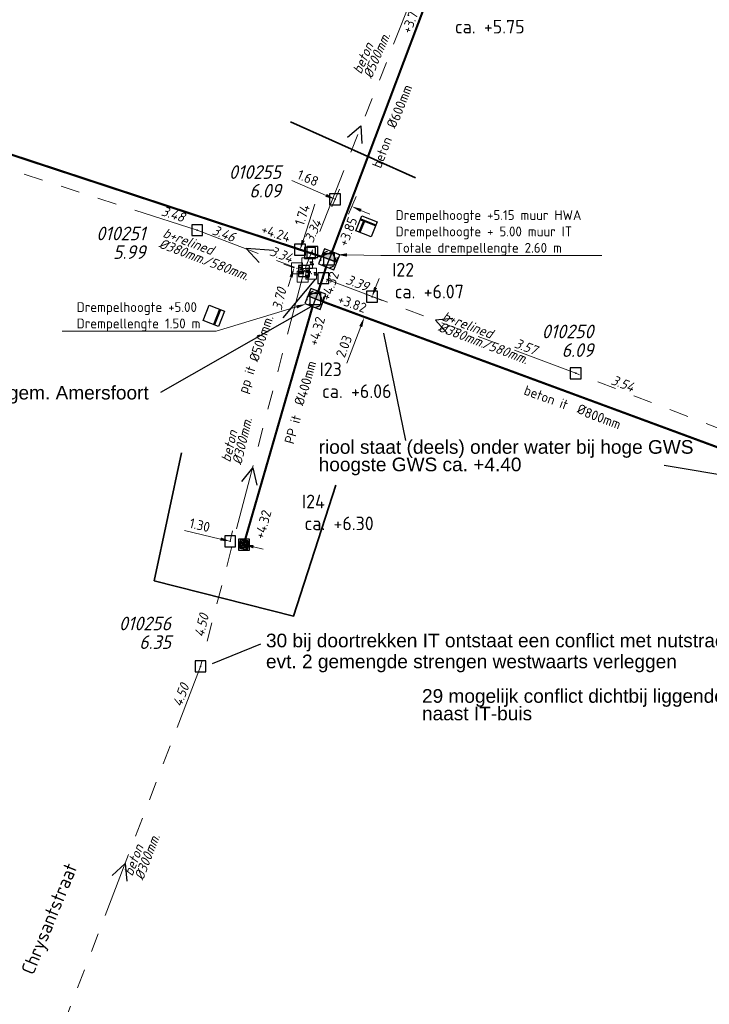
# Model space of a CAD drawing. Header units: metres. Extents: x 151924 to 154502, y 462248 to 463878.
# Tile 4 of 31: x 153078 to 153141, y 463582 to 463672. Entities that reach past the tile are written whole.
import ezdxf
from ezdxf import colors
from ezdxf.entities.mleader import LeaderData, LeaderLine
from ezdxf.enums import TextEntityAlignment as Align
from ezdxf.math import Vec2, Vec3

# ---------------------------------------------------------------- set-up
doc = ezdxf.new("R2010")
doc.units = ezdxf.units.M
doc.header["$PDMODE"] = 64
doc.header["$PDSIZE"] = 1
for name, pattern in [('HIDDENX2', [8, 4, -4]), ('RI-GWA-SO', [18.45, 6, -1.8, 1.75, -1.8, 1.75, -1.8, 1.75, -1.8]), ('RI-HWA_BETON-SO', [11.4, 9, -2.4]), ('RI-ITR_BETON-SO', [11.4, 9, -2.4]), ('RI-ITR_PP-SO', [18.45, 6, -1.8, 1.75, -1.8, 1.75, -1.8, 1.75, -1.8])]:
    doc.linetypes.add(name, pattern=pattern)
doc.layers.get('0').update_dxf_attribs({"linetype": 'CONTINUOUS'})
for name, color, linetype, lineweight in [('B-OI-RI-GWA-MATERIAAL-T18', 11, 'CONTINUOUS', 18), ('B-OI-RI-GWA-PUTDEKSELHOOGTE-T25', 11, 'CONTINUOUS', 25), ('B-OI-RI-GWA_BOB-T18', 11, 'CONTINUOUS', 18), ('B-OI-RI-GWA_BOB-T18-INGEMETEN', 200, 'CONTINUOUS', 18), ('B-OI-RI-GWA_DIAMETER-HOOGTE-T18', 11, 'CONTINUOUS', 18), ('B-OI-RI-GWA_DIAMETER-T18', 11, 'CONTINUOUS', 18), ('B-OI-RI-GWA_PUTNUMMER-T25', 11, 'CONTINUOUS', 18), ('B-OI-RI-GWA_RIOOLPUT-S', 11, 'CONTINUOUS', 25), ('B-OI-RI-GWA_TRANSPORTLEIDING_BETON_300-G', 11, 'RI-GWA-SO', 18), ('B-OI-RI-GWA_TRANSPORTLEIDING_BETON_400-G', 11, 'RI-GWA-SO', 18), ('B-OI-RI-GWA_TRANSPORTLEIDING_BETON_500-G', 11, 'RI-GWA-SO', 18), ('B-OI-RI-GWA_TRANSPORTLEIDING_BETON_EI_400X600-G', 11, 'RI-GWA-SO', 18), ('B-OI-RI-M', 1, 'CONTINUOUS', 18), ('B-OI-RI-STROOMRICHTING-S', 252, 'CONTINUOUS', 25), ('B-RO-OG-TOPOGRAFIE-T18', 2, 'CONTINUOUS', 18), ('N-OI-RI-HWA-T18', 1, 'CONTINUOUS', 18), ('N-OI-RI-HWA_PUTDEKSELHOOGTE-T25', 154, 'CONTINUOUS', 25), ('N-OI-RI-HWA_RIOOLLEIDING_BETON_600-G', 154, 'RI-HWA_BETON-SO', 35), ('N-OI-RI-HWA_STROOMRICHTING-S', 154, 'CONTINUOUS', 25), ('N-OI-RI-ITR_BOB-T18', 136, 'CONTINUOUS', 18), ('N-OI-RI-ITR_PUTDEKSELHOOGTE-T25', 136, 'CONTINUOUS', 25), ('N-OI-RI-ITR_PUTNUMMER-T25', 136, 'CONTINUOUS', 25), ('N-OI-RI-ITR_RIOOLLEIDING_BETON_800-G', 136, 'RI-ITR_BETON-SO', 35), ('N-OI-RI-ITR_RIOOLLEIDING_PP_400-G', 136, 'RI-ITR_PP-SO', 35), ('N-OI-RI-ITR_RIOOLLEIDING_PP_500-G', 136, 'RI-ITR_PP-SO', 35), ('N-OI-RI-ITR_RIOOLPUT_INSPECTIEPUT-S', 136, 'CONTINUOUS', 25), ('N-OI-RI-ITR_RIOOLPUT_OVERSTORTPUT-S', 136, 'CONTINUOUS', 25), ('N-OI-RI-ITR_STROOMRICHTING-S', 136, 'CONTINUOUS', 25), ('N-OI-RI-M', 1, 'CONTINUOUS', 18), ('N-RO-KG-GRENS_WERK-G', 7, 'XX-WERKGRENS', 35)]:
    doc.layers.add(name, color=color, linetype=linetype, lineweight=lineweight)
for name, color, linetype, lineweight, plot in [('CALQUE_PTTOPO_ALT', 1, 'CONTINUOUS', 0, False), ('CALQUE_PTTOPO_MAT', 7, 'CONTINUOUS', 0, False), ('PTTOPO', 7, 'CONTINUOUS', 0, False)]:
    doc.layers.add(name, color=color, linetype=linetype, lineweight=lineweight, plot=plot)
for name, color, linetype in [('opmerkingen algemeen', 144, 'CONTINUOUS'), ('opmerkingen nutsgerelateerd', 190, 'CONTINUOUS'), ('VSI-MEETING-18-1-2022', 7, 'CONTINUOUS')]:
    doc.layers.add(name, color=color, linetype=linetype)
doc.layers.get('0').freeze()
doc.styles.add('ARIAL', font='arial.ttf')
doc.styles.add('NLCS-ISO', font='NLCS-ISO.ttf')
doc.styles.add('NLCS-ISO-M200-T18', font='NLCS-ISO.ttf', dxfattribs={"height": 0.36})
doc.styles.add('NLCS-ISO-M500-T18', font='NLCS-ISO.ttf', dxfattribs={"height": 0.9})
doc.styles.add('NLCS-ISO-M500-T18_CURSIEF', font='NLCS-ISO.ttf', dxfattribs={"oblique": 15, "height": 0.9})
doc.styles.add('NLCS-ISO-M500-T25', font='NLCS-ISO.ttf', dxfattribs={"height": 1.25})
doc.styles.add('NLCS-ISO-M500-T25_CURSIEF', font='NLCS-ISO.ttf', dxfattribs={"oblique": 15, "height": 1.25})
doc.styles.add('Style-STANDARD', font='STANDARD.shx')
doc.linetypes.add('XX-WERKGRENS', pattern='A,0,[137,NLCS.SHX,S=0.1,R=0,X=-1.1,Y=-1.35],-6', length=6)
doc.dimstyles.new('NLCS-M500-T18-PIJL_L2_H2', dxfattribs={"dimscale": 0.5, "dimtxt": 2.5, "dimasz": 1.8, "dimexe": 2, "dimexo": 2, "dimgap": 0.7, "dimtad": 1, "dimzin": 0, "dimdsep": 46, "dimtxsty": 'NLCS-ISO-M500-T18', "dimcen": 0, "dimdle": 2, "dimclrd": 256, "dimclre": 256, "dimclrt": 256, "dimazin": 0, "dimtfac": 1, "dimtdec": 3, "dimtofl": 0, "dimtmove": 0, "dimatfit": 3, "dimfxl": 2, "dimfxlon": 1, "dimtfillclr": 256, "dimtolj": 1, "dimtzin": 0, "dimlwd": -1, "dimlwe": -1, "dimarcsym": 0})

# ---------------------------------------------------------------- blocks, each defined once
blk = doc.blocks.new('N-SRI-PUT_ITR-SO')
at = {"ltscale": 0.1}
h = blk.add_hatch(dxfattribs=at)
h.set_pattern_fill('DOTS', color=256, scale=0.375, style=0)
h.set_pattern_definition([(0, (-2, -2.00017), (0.297656, 0.59531), [0, -0.59531])])
h.paths.add_polyline_path([(2, -2), (2, 2), (-2, 2), (-2, -2)])
at = {"flags": 128}
blk.add_lwpolyline([(-2, 2), (2, 2), (2, -2), (-2, -2)], close=True, dxfattribs=at)
at = {"lineweight": -3, "flags": 128}
blk.add_lwpolyline([(2, -2), (2, 2), (-2, 2), (-2, -2)], close=True, dxfattribs=at)
blk = doc.blocks.new('N-SRI-PUT_OVERSTORT-SO')
at = {"ltscale": 0.1}
blk.add_hatch(color=256, dxfattribs=at).paths.add_polyline_path([(0, 2), (-2, 0), (2, 0)])
for p, q in [((0, 2), (-2, 0)), ((0, 2), (0, -2)), ((0, 2), (2, 0)), ((2, 0), (-2, 0))]:
    blk.add_line(p, q, dxfattribs=at)
at = {"lineweight": -3, "flags": 128}
blk.add_lwpolyline([(-2, -2), (2, -2), (2, 2), (-2, 2)], close=True, dxfattribs=at)
at = {"ltscale": 0.1, "flags": 128}
blk.add_lwpolyline([(0, 2), (-2, 0), (2, 0)], close=True, dxfattribs=at)
at = {"linetype": 'HIDDENX2', "lineweight": -3, "ltscale": 0.25}
blk.add_circle((0, 0), 2, dxfattribs=at)
blk = doc.blocks.new('*U31')
at = {"ltscale": 0.1, "insert": (2.43, -1.32), "char_height": 1.8, "attachment_point": 3, "style": 'NLCS-ISO'}
blk.add_mtext_dynamic_manual_height_columns('%%C', width=3.1412, gutter_width=1.8, heights=[0], dxfattribs=at)
at = {"ltscale": 0.1, "style": 'NLCS-ISO'}
blk.add_attdef('BOBL', text='', height=1.8, dxfattribs=at).set_placement((-41.84, 0), align=Align.BOTTOM_RIGHT)
blk.add_attdef('BOBR', text='', height=1.8, dxfattribs=at).set_placement((60.78, 0), align=Align.BOTTOM_LEFT)
blk.add_attdef('MAT', text='', height=1.8, rotation=360, dxfattribs=at).set_placement((-1, -3.84), align=Align.BOTTOM_RIGHT)
blk.add_attdef('DIA', text='', height=1.8, rotation=360, dxfattribs=at).set_placement((2.43, -3.84), align=Align.BOTTOM_LEFT)
blk = doc.blocks.new('*U32')
at = {"ltscale": 0.1, "insert": (2.43, 1.32), "char_height": 1.8, "attachment_point": 9, "style": 'NLCS-ISO'}
blk.add_mtext_dynamic_manual_height_columns('%%C', width=3.1412, gutter_width=1.8, heights=[0], dxfattribs=at)
at = {"ltscale": 0.1, "style": 'NLCS-ISO'}
for tag, p in [('BOBL', (-36.66, 0)), ('MAT', (-1, 0.6))]:
    blk.add_attdef(tag, text='', height=1.8, dxfattribs=at).set_placement(p, align=Align.BOTTOM_RIGHT)
for tag, p in [('DIA', (2.43, 0.6)), ('BOBR', (60.11, 0))]:
    blk.add_attdef(tag, text='', height=1.8, dxfattribs=at).set_placement(p, align=Align.BOTTOM_LEFT)
blk = doc.blocks.new('*U34')
at = {"ltscale": 0.1, "insert": (2.43, -1.32), "char_height": 1.8, "attachment_point": 3, "style": 'NLCS-ISO'}
blk.add_mtext_dynamic_manual_height_columns('%%C', width=3.1412, gutter_width=1.8, heights=[0], dxfattribs=at)
at = {"ltscale": 0.1, "style": 'NLCS-ISO'}
blk.add_attdef('BOBL', text='', height=1.8, dxfattribs=at).set_placement((-19.25, -3.24), align=Align.BOTTOM_RIGHT)
blk.add_attdef('MAT', text='', height=1.8, rotation=360, dxfattribs=at).set_placement((-1, -3.84), align=Align.BOTTOM_RIGHT)
blk.add_attdef('DIA', text='', height=1.8, rotation=360, dxfattribs=at).set_placement((2.43, -3.84), align=Align.BOTTOM_LEFT)
blk.add_attdef('BOBR', text='', height=1.8, dxfattribs=at).set_placement((12.19, -3.24), align=Align.BOTTOM_LEFT)
blk = doc.blocks.new('*U44')
at = {"ltscale": 0.1, "insert": (2.43, -1.32), "char_height": 1.8, "attachment_point": 3, "style": 'NLCS-ISO'}
blk.add_mtext_dynamic_manual_height_columns('%%C', width=3.1412, gutter_width=1.8, heights=[0], dxfattribs=at)
at = {"ltscale": 0.1, "style": 'NLCS-ISO'}
blk.add_attdef('BOBR', text='', height=1.8, dxfattribs=at).set_placement((18.12, 0), align=Align.BOTTOM_LEFT)
blk.add_attdef('BOBL', text='', height=1.8, dxfattribs=at).set_placement((-17.05, -3.24), align=Align.BOTTOM_RIGHT)
blk.add_attdef('MAT', text='', height=1.8, rotation=360, dxfattribs=at).set_placement((-1, -3.84), align=Align.BOTTOM_RIGHT)
blk.add_attdef('DIA', text='', height=1.8, rotation=360, dxfattribs=at).set_placement((2.43, -3.84), align=Align.BOTTOM_LEFT)
blk = doc.blocks.new('*D58')
at = {"layer": '', "color": 0, "transparency": 16777216}
for p in [(153103.276, 463651.213), (153104.185, 463650.915, 3.388), (153103.643, 463649.261, 3.388)]:
    blk.add_point(p, dxfattribs=at)
at = {"layer": 'N-OI-RI-M', "transparency": 16777216}
for p, q in [((153103.557, 463652.068), (153104.643, 463655.384)), ((153103.276, 463651.213), (153102.326, 463651.524)), ((153102.735, 463649.559), (153101.784, 463649.87)), ((153102.454, 463648.703), (153102.174, 463647.848))]:
    blk.add_line(p, q, dxfattribs=at)
for points in [[(153103.414, 463652.115), (153103.699, 463652.021), (153103.276, 463651.213)], [(153102.312, 463648.75), (153102.597, 463648.657), (153102.735, 463649.559)]]:
    blk.add_solid(points, dxfattribs=at)
at = {"layer": 'N-OI-RI-M', "transparency": 16777216, "insert": (153103.48, 463654.403), "char_height": 0.9, "attachment_point": 5, "rotation": 71.85998, "style": 'NLCS-ISO-M500-T18'}
blk.add_mtext('\\A1;1.74', dxfattribs=at)
blk = doc.blocks.new('*D59')
at = {"layer": '', "color": 0, "transparency": 16777216}
for p in [(153105.397, 463648.597, 3.388), (153104.678, 463646.696, 3.388), (153109.877, 463646.9)]:
    blk.add_point(p, dxfattribs=at)
at = {"layer": 'N-OI-RI-M', "transparency": 16777216}
for p, q in [((153110.195, 463647.742), (153110.514, 463648.584)), ((153109.198, 463647.158), (153110.812, 463646.546)), ((153108.478, 463645.256), (153110.092, 463644.645)), ((153108.838, 463644.158), (153107.57, 463640.81))]:
    blk.add_line(p, q, dxfattribs=at)
for points in [[(153110.055, 463647.795), (153110.336, 463647.689), (153109.877, 463646.9)], [(153108.698, 463644.211), (153108.978, 463644.104), (153109.157, 463644.999)]]:
    blk.add_solid(points, dxfattribs=at)
at = {"layer": 'N-OI-RI-M', "transparency": 16777216, "insert": (153107.297, 463642.346), "char_height": 0.9, "attachment_point": 5, "rotation": 69.25864, "style": 'NLCS-ISO-M500-T18'}
blk.add_mtext('\\A1;2.03', dxfattribs=at)
blk = doc.blocks.new('*D60')
at = {"layer": '', "color": 0, "transparency": 16777216}
for p in [(153096.867, 463624.474), (153096.867, 463624.474), (153098.132, 463624.174)]:
    blk.add_point(p, dxfattribs=at)
at = {"layer": 'N-OI-RI-M', "transparency": 16777216}
for p, q in [((153095.991, 463624.681), (153092.682, 463625.465)), ((153096.867, 463624.474), (153097.097, 463625.447)), ((153098.132, 463624.174), (153098.362, 463625.148)), ((153099.007, 463623.967), (153099.883, 463623.76))]:
    blk.add_line(p, q, dxfattribs=at)
for points in [[(153096.025, 463624.827), (153095.956, 463624.535), (153096.867, 463624.474)], [(153099.042, 463624.113), (153098.973, 463623.821), (153098.132, 463624.174)]]:
    blk.add_solid(points, dxfattribs=at)
at = {"layer": 'N-OI-RI-M', "transparency": 16777216, "insert": (153094.083, 463625.955), "char_height": 0.9, "attachment_point": 5, "rotation": 346.68015, "style": 'NLCS-ISO-M500-T18'}
blk.add_mtext('\\A1;1.30', dxfattribs=at)
blk = doc.blocks.new('*D119')
at = {"layer": '', "color": 0, "transparency": 16777216}
for p in [(153106.483, 463655.838), (153104.391, 463650.995, 3.388), (153105.936, 463650.328, 3.388)]:
    blk.add_point(p, dxfattribs=at)
at = {"layer": 'B-OI-RI-M', "transparency": 16777216}
for p, q in [((153105.656, 463656.195), (153102.535, 463657.543)), ((153106.181, 463655.14), (153106.879, 463656.756)), ((153107.726, 463654.474), (153108.423, 463656.089)), ((153108.853, 463654.815), (153109.68, 463654.458))]:
    blk.add_line(p, q, dxfattribs=at)
for points in [[(153105.716, 463656.333), (153105.597, 463656.057), (153106.483, 463655.838)], [(153108.913, 463654.952), (153108.794, 463654.677), (153108.027, 463655.171)]]:
    blk.add_solid(points, dxfattribs=at)
at = {"layer": 'B-OI-RI-M', "transparency": 16777216, "insert": (153104, 463657.782), "char_height": 0.9, "attachment_point": 5, "rotation": 336.64739, "style": 'NLCS-ISO-M500-T18'}
blk.add_mtext('\\A1;1.68', dxfattribs=at)
blk = doc.blocks.new('PTTOPO')
at = {"layer": 'PTTOPO'}
blk.add_point((0, 0), dxfattribs=at)
at = {"layer": 'CALQUE_PTTOPO_ALT', "style": 'Style-STANDARD', "width": 0.8}
blk.add_attdef('ALT', text='', height=0.1, dxfattribs=at).set_placement((0.25, -0.1), align=Align.MIDDLE_LEFT)
at = {"layer": 'CALQUE_PTTOPO_MAT', "style": 'Style-STANDARD', "width": 0.8}
blk.add_attdef('MAT', text='', height=0.1, dxfattribs=at).set_placement((0.25, 0.1), align=Align.MIDDLE_LEFT)

msp = doc.modelspace()

# ---------------------------------------------------------------- linework, layer by layer
at = {"layer": 'B-OI-RI-GWA_RIOOLPUT-S', "linetype": 'Continuous'}
for p in [(153093.84, 463653), (153103.643, 463649.261, 3.388), (153128.54, 463639.88), (153094.15, 463613)]:
    msp.add_point(p, dxfattribs=at)
at = {"layer": 'B-OI-RI-GWA_TRANSPORTLEIDING_BETON_300-G'}
for p, q in [((153103.643, 463649.261, 3.388), (153094.15, 463613)), ((153094.15, 463613), (153080.33, 463576.85))]:
    msp.add_line(p, q, dxfattribs=at)
at = {"layer": 'B-OI-RI-GWA_TRANSPORTLEIDING_BETON_400-G'}
msp.add_line((153093.84, 463653), (153049.46, 463667.36), dxfattribs=at)
at = {"layer": 'B-OI-RI-GWA_TRANSPORTLEIDING_BETON_500-G'}
msp.add_line((153114.05, 463675.63), (153103.643, 463649.261, 3.388), dxfattribs=at)
at = {"layer": 'B-OI-RI-GWA_TRANSPORTLEIDING_BETON_EI_400X600-G'}
for p, q in [((153093.84, 463653), (153103.643, 463649.261, 3.388)), ((153128.54, 463639.88), (153103.643, 463649.261, 3.388)), ((153163.302, 463626.465, 3.546), (153128.54, 463639.88))]:
    msp.add_line(p, q, dxfattribs=at)
at = {"layer": 'B-OI-RI-STROOMRICHTING-S'}
for points in [[(153107.615, 463661.535), (153108.845, 463662.575), (153108.945, 463660.965)], [(153100.883, 463651.131), (153098.33, 463651.31), (153099.52, 463650.03)], [(153117.28, 463644.91), (153115.68, 463644.75), (153116.77, 463643.57)], [(153097.927, 463629.964), (153098.957, 463631.204), (153099.327, 463629.634)], [(153086.05, 463593.84), (153087.24, 463594.92), (153087.4, 463593.32)]]:
    msp.add_lwpolyline(points, dxfattribs=at)
at = {"layer": 'N-OI-RI-HWA_RIOOLLEIDING_BETON_600-G', "const_width": 0.2, "flags": 128}
msp.add_lwpolyline([(153106.209, 463651.026), (153114.711, 463673.576)], dxfattribs=at)
at = {"layer": 'N-OI-RI-ITR_RIOOLLEIDING_BETON_800-G', "const_width": 0.2, "flags": 128}
msp.add_lwpolyline([(153105.384, 463646.442), (153105.384, 463646.442), (153160.518, 463626.084)], dxfattribs=at)
at = {"layer": 'N-OI-RI-ITR_RIOOLLEIDING_PP_400-G', "const_width": 0.2, "flags": 128}
msp.add_lwpolyline([(153104.42, 463645.991), (153098.221, 463624.564)], dxfattribs=at)
at = {"layer": 'N-OI-RI-ITR_RIOOLLEIDING_PP_500-G', "const_width": 0.2, "flags": 128}
msp.add_lwpolyline([(153050.186, 463668.696), (153105.227, 463650.573)], dxfattribs=at)
at = {"layer": 'N-OI-RI-ITR_RIOOLLEIDING_PP_500-G', "const_width": 0.2, "elevation": 3.388, "flags": 128}
msp.add_lwpolyline([(153105.663, 463649.629), (153104.95, 463647.394)], dxfattribs=at)
at = {"layer": 'N-OI-RI-ITR_RIOOLPUT_OVERSTORTPUT-S', "flags": 128}
for points in [[(153108.395, 463652.928), (153108.94, 463654.326), (153110.338, 463653.78), (153109.792, 463652.383)], [(153094.394, 463644.72), (153094.939, 463646.117), (153096.337, 463645.572), (153095.791, 463644.174)]]:
    msp.add_lwpolyline(points, close=True, dxfattribs=at)
for points in [[(153109.074, 463653.844), (153108.674, 463652.819)], [(153110.192, 463653.407), (153109.168, 463653.808), (153108.767, 463652.783)], [(153108.795, 463653.953), (153109.074, 463653.844)], [(153108.831, 463654.046), (153110.229, 463653.501)], [(153095.892, 463645.745), (153095.347, 463644.348)], [(153095.985, 463645.709), (153095.44, 463644.311)]]:
    msp.add_lwpolyline(points, dxfattribs=at)
at = {"layer": 'N-OI-RI-ITR_STROOMRICHTING-S', "elevation": 3.388, "flags": 128}
msp.add_lwpolyline([(153101.721, 463644.963), (153104.729, 463648.527)], dxfattribs=at)
at = {"layer": 'N-RO-KG-GRENS_WERK-G', "flags": 128}
for points in [[(153113.853, 463657.789), (153102.383, 463662.922)], [(153092.404, 463632.595), (153089.903, 463620.858), (153102.677, 463617.61), (153106.55, 463629.613)]]:
    msp.add_lwpolyline(points, dxfattribs=at)
at = {"layer": 'opmerkingen algemeen', "flags": 128}
for points in [[(153110.914, 463643.555), (153112.938, 463633.71)], [(153157.072, 463628.003), (153136.634, 463631.411)]]:
    msp.add_lwpolyline(points, dxfattribs=at)
at = {"layer": 'opmerkingen nutsgerelateerd', "elevation": 3.388, "flags": 128}
msp.add_lwpolyline([(153104.463, 463646.109), (153090.483, 463638.104)], dxfattribs=at)
at = {"layer": 'opmerkingen nutsgerelateerd', "flags": 128}
msp.add_lwpolyline([(153095.263, 463613.279), (153099.664, 463615.066)], dxfattribs=at)

# ---------------------------------------------------------------- block references
at = {"layer": 'N-OI-RI-HWA_STROOMRICHTING-S', "xscale": 0.4999999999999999, "yscale": 0.4999999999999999, "zscale": 0.4999999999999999, "rotation": 68.82164422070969}
msp.add_blockref('*U44', (153110.376, 463662.409), dxfattribs=at).add_auto_attribs({'MAT': 'beton', 'DIA': '600mm', 'BOBL': '+3.85', 'BOBR': '+3.74'})
at = {"layer": 'N-OI-RI-ITR_RIOOLPUT_INSPECTIEPUT-S', "xscale": 0.2, "yscale": 0.2, "zscale": 0.2, "rotation": 347.0046061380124}
msp.add_blockref('N-SRI-PUT_ITR-SO', (153098.132, 463624.174), dxfattribs=at)
at = {"layer": 'N-OI-RI-ITR_RIOOLPUT_OVERSTORTPUT-S', "xscale": 0.3749999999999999, "yscale": 0.3749999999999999, "zscale": 0.3749999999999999, "rotation": 338.667911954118}
for p in [(153105.936, 463650.328, 3.388), (153104.678, 463646.696, 3.388)]:
    msp.add_blockref('N-SRI-PUT_OVERSTORT-SO', p, dxfattribs=at)
at = {"layer": 'N-OI-RI-ITR_STROOMRICHTING-S', "xscale": 0.5, "yscale": 0.5, "zscale": 0.5}
for name, p, rotation, values in [('*U32', (153070.987, 463661.826), 341.8571056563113, {'MAT': 'PP it', 'DIA': '500mm', 'BOBL': '+4.24', 'BOBR': '+4.24'}), ('*U31', (153128.681, 463637.889), 339.7209387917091, {'MAT': 'beton it', 'DIA': '800mm', 'BOBL': '+3.82', 'BOBR': '+3.82'}), ('*U34', (153101.943, 463636.821), 74.48247271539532, {'MAT': 'PP it', 'DIA': '400mm', 'BOBL': '+4.32', 'BOBR': '+4.32'})]:
    msp.add_blockref(name, p, dxfattribs=dict(at, rotation=rotation)).add_auto_attribs(values)
at = {"layer": 'PTTOPO'}
ref = msp.add_blockref('PTTOPO', (153103.643, 463649.261, 3.388), dxfattribs=at)
ref.add_attrib('ALT', '3.388', dxfattribs={"layer": 'CALQUE_PTTOPO_ALT', "height": 0.1, "style": 'Style-STANDARD', "width": 0.8}).set_placement((153103.167, 463649.08, 3.388), align=Align.MIDDLE_LEFT)
ref.add_attrib('MAT', 'Bob-6', dxfattribs={"layer": 'CALQUE_PTTOPO_MAT', "height": 0.1, "style": 'Style-STANDARD', "width": 0.8}).set_placement((153103.184, 463649.204, 3.388), align=Align.MIDDLE_LEFT)
at = {"layer": 'VSI-MEETING-18-1-2022'}
for p, values in [((153102.996, 463649.508, 3.164), {'ALT': '3.344', 'MAT': 'bok4'}), ((153103.643, 463649.261, 3.388), {'ALT': '6.088', 'MAT': 'put1'}), ((153103.927, 463649.981, 3.295), {'ALT': '3.335', 'MAT': 'bok2'}), ((153103.508, 463648.747, 3.34), {'ALT': '3.704', 'MAT': 'bok3'}), ((153104.294, 463649.016, 3.299), {'ALT': '3.386', 'MAT': 'bok1'})]:
    msp.add_blockref('PTTOPO', p, dxfattribs=at).add_auto_attribs(values)

# ---------------------------------------------------------------- texts
at = {"layer": 'B-OI-RI-GWA-MATERIAAL-T18', "linetype": 'ByBlock', "style": 'NLCS-ISO-M500-T18_CURSIEF', "oblique": 15}
for s, rotation, p in [('beton', 66.64739, (153108.866, 463667.246)), ('b+relined', 339.37406, (153090.622, 463652.41)), ('b+relined', 339.25864, (153116.218, 463644.76)), ('beton', 76.68015, (153096.87, 463631.669)), ('beton', 69.07835, (153087.905, 463593.704))]:
    msp.add_text(s, height=0.9, rotation=rotation, dxfattribs=at).set_placement(p)
at = {"layer": 'B-OI-RI-GWA-PUTDEKSELHOOGTE-T25', "linetype": 'ByBlock', "style": 'NLCS-ISO-M500-T25_CURSIEF', "oblique": 15}
for s, p in [('6.09', (153101.533, 463655.997)), ('5.99', (153089.104, 463650.365)), ('6.09', (153130.157, 463641.379)), ('6.35', (153091.45, 463614.6))]:
    msp.add_text(s, height=1.25, dxfattribs=at).set_placement(p, align=Align.RIGHT)
at = {"layer": 'B-OI-RI-GWA_BOB-T18', "linetype": 'ByBlock', "style": 'NLCS-ISO-M500-T18_CURSIEF', "oblique": 15}
for s, rotation, p in [('3.48', 342.07002, (153090.481, 463654.38)), ('3.46', 339.37406, (153095.131, 463652.647)), ('3.54', 339.25864, (153131.697, 463638.898)), ('4.50', 69.07835, (153092.395, 463609.223))]:
    msp.add_text(s, height=0.9, rotation=rotation, dxfattribs=at).set_placement(p)
for s, rotation, p in [('3.57', 339.09492, (153124.781, 463641.53)), ('4.50', 76.68015, (153094.926, 463617.684))]:
    msp.add_text(s, height=0.9, rotation=rotation, dxfattribs=at).set_placement(p, align=Align.RIGHT)
at = {"layer": 'B-OI-RI-GWA_BOB-T18-INGEMETEN', "linetype": 'ByBlock', "style": 'NLCS-ISO-M500-T18_CURSIEF', "oblique": 15}
for s, rotation, p in [('3.34', 66.64739, (153105.29, 463653.703)), ('3.34', 339.25864, (153102.381, 463649.983, 3.388)), ('3.39', 339.37406, (153109.346, 463647.375))]:
    msp.add_text(s, height=0.9, rotation=rotation, dxfattribs=at).set_placement(p, align=Align.RIGHT)
msp.add_text('3.70', height=0.9, rotation=76.68015, dxfattribs=at).set_placement((153101.569, 463645.582, 3.388))
at = {"layer": 'B-OI-RI-GWA_DIAMETER-HOOGTE-T18', "linetype": 'ByBlock', "style": 'NLCS-ISO-M500-T18_CURSIEF', "oblique": 15}
for rotation, p in [(339.37406, (153094.324, 463649.895)), (339.25864, (153119.915, 463642.237))]:
    msp.add_text('/580mm.', height=0.9, rotation=rotation, dxfattribs=at).set_placement(p)
at = {"layer": 'B-OI-RI-GWA_DIAMETER-T18', "linetype": 'ByBlock', "style": 'NLCS-ISO-M500-T18_CURSIEF', "oblique": 15}
for s, rotation, p in [('%%c500mm.', 66.64739, (153109.83, 463666.83)), ('%%c380mm.', 339.37406, (153090.253, 463651.427)), ('%%c380mm.', 339.25864, (153115.847, 463643.778)), ('%%c300mm.', 76.68015, (153097.892, 463631.428)), ('%%c300mm.', 69.07835, (153088.886, 463593.329))]:
    msp.add_text(s, height=0.9, rotation=rotation, dxfattribs=at).set_placement(p)
at = {"layer": 'B-OI-RI-GWA_PUTNUMMER-T25', "linetype": 'ByBlock', "style": 'NLCS-ISO-M500-T25_CURSIEF', "oblique": 15}
for s, p in [('010255', (153101.533, 463657.705)), ('010251', (153089.104, 463652.074)), ('010250', (153130.157, 463643.088)), ('010256', (153091.45, 463616.309))]:
    msp.add_text(s, height=1.25, dxfattribs=at).set_placement(p, align=Align.RIGHT)
at = {"layer": 'B-RO-OG-TOPOGRAFIE-T18', "style": 'NLCS-ISO-M200-T18'}
msp.add_text('Chrysantstraat', height=1.25, rotation=67.8, dxfattribs=at).set_placement((153080.454, 463589.799), align=Align.MIDDLE)
at = {"layer": 'N-OI-RI-HWA_PUTDEKSELHOOGTE-T25', "style": 'NLCS-ISO-M500-T25'}
msp.add_text('ca. +5.75', height=1.25, dxfattribs=at).set_placement((153117.466, 463671.039))
at = {"layer": 'N-OI-RI-ITR_BOB-T18', "style": 'NLCS-ISO-M500-T18'}
msp.add_text('+4.32', height=0.9, rotation=70.81219, dxfattribs=at).set_placement((153106.001, 463646.479, 3.388))
msp.add_text('pp it %%c500mm.', height=0.9, rotation=70.81219, dxfattribs=at).set_placement((153099.889, 463641.41), align=Align.BOTTOM_CENTER)
at = {"layer": 'N-OI-RI-ITR_PUTDEKSELHOOGTE-T25', "style": 'NLCS-ISO-M500-T25'}
for s, p in [('ca. +6.07', (153111.948, 463646.746)), ('ca. +6.06', (153105.292, 463637.611)), ('ca. +6.30', (153103.683, 463625.49))]:
    msp.add_text(s, height=1.25, dxfattribs=at).set_placement(p)
at = {"layer": 'N-OI-RI-ITR_PUTNUMMER-T25', "style": 'NLCS-ISO-M500-T25'}
for s, p in [('I22', (153111.715, 463648.754)), ('I23', (153105.06, 463639.619)), ('I24', (153103.45, 463627.498))]:
    msp.add_text(s, height=1.25, dxfattribs=at).set_placement(p)
at = {"layer": 'opmerkingen algemeen', "style": 'ARIAL'}
for s, p in [('riool staat (deels) onder water bij hoge GWS', (153104.98, 463632.499)), ('hoogste GWS ca. +4.40', (153104.98, 463630.897))]:
    msp.add_text(s, height=1.25, dxfattribs=at).set_placement(p)
at = {"layer": 'opmerkingen nutsgerelateerd', "style": 'ARIAL'}
for s, p in [('32 mogelijk conflict kabelbed gem. Amersfoort', (153053.69, 463637.478)), ('30 bij doortrekken IT ontstaat een conflict met nutstrace (o.a. gas/water)', (153100.151, 463614.751)), ('evt. 2 gemengde strengen westwaarts verleggen', (153100.151, 463612.833)), ('29 mogelijk conflict dichtbij liggende waterleiding', (153114.452, 463609.665)), ('naast IT-buis', (153114.452, 463608.058))]:
    msp.add_text(s, height=1.25, dxfattribs=at).set_placement(p)

# ---------------------------------------------------------------- dimensions: what is measured, and where the dimension line sits
at = {"layer": 'B-OI-RI-M'}
dim = msp.add_aligned_dim(p1=(153105.936, 463650.328, 3.388), p2=(153104.391, 463650.995, 3.388), distance=-5.276, dimstyle='NLCS-M500-T18-PIJL_L2_H2', dxfattribs=at)
dim.commit()
dim.dimension.update_dxf_attribs({"geometry": '*D119', "text_midpoint": (153104, 463657.782)})
at = {"layer": 'N-OI-RI-M'}
for p1, p2, distance, picture, middle in [((153103.643, 463649.261, 3.388), (153104.185, 463650.915, 3.388), 0.956, '*D58', (153103.48, 463654.403)), ((153098.132, 463624.174), (153096.867, 463624.474), 0, '*D60', (153094.083, 463625.955))]:
    dim = msp.add_aligned_dim(p1=p1, p2=p2, distance=distance, dimstyle='NLCS-M500-T18-PIJL_L2_H2', dxfattribs=at)
    dim.commit()
    dim.dimension.update_dxf_attribs({"geometry": picture, "text_midpoint": middle})
dim = msp.add_linear_dim(base=(153109.877, 463646.9), p1=(153104.678, 463646.696, 3.388), p2=(153105.397, 463648.597, 3.388), angle=69.25864, dimstyle='NLCS-M500-T18-PIJL_L2_H2', dxfattribs=at)
dim.commit()
dim.dimension.update_dxf_attribs({"geometry": '*D59', "text_midpoint": (153108.045, 463642.063), "dimtype": 161})

# ---------------------------------------------------------------- leaders
at = {"layer": 'N-OI-RI-HWA-T18'}
ml = msp.add_multileader_mtext('Standard', dxfattribs=at)
ml.set_content('Drempelhoogte +5.15 muur HWA\\PDrempelhoogte + 5.00 muur IT\\PTotale drempellengte 2.60 m', color=256, style='NLCS-ISO-M500-T18')
ml.set_leader_properties(color=256, linetype='ByLayer', lineweight=-1)
ml.build(insert=Vec2(0, 0))
ml.multileader.update_dxf_attribs({"text_left_attachment_type": 5, "text_right_attachment_type": 5, "dogleg_length": 0.9, "arrow_head_size": 0.9})
ctx = ml.context
ctx.base_point, ctx.char_height, ctx.arrow_head_size, ctx.landing_gap_size, ctx.plane_origin = Vec3(153111.58, 463650.667, 3.388), 0.9, 0.9, 0.45, Vec3(-111.851, -233.885, 3.388)
ctx.left_attachment, ctx.right_attachment = 5, 5
notes = []
notes.append((ctx, [(0, (1, 1, 0), (153110.68, 463650.667, 3.388), (1, 0), 0.9, [(0, [(153106.673, 463650.749, 3.388)], 0, [])])]))
ctx.mtext.insert, ctx.mtext.flow_direction = Vec3(153112.03, 463654.837, 3.388), 5
ml = msp.add_multileader_mtext('Standard', dxfattribs=at)
ml.set_content('Drempelhoogte +5.00 \\PDrempellengte 1.50 m', color=256, style='NLCS-ISO-M500-T18')
ml.set_leader_properties(color=256, linetype='ByLayer', lineweight=-1)
ml.build(insert=Vec2(0, 0))
ml.multileader.update_dxf_attribs({"text_left_attachment_type": 5, "text_right_attachment_type": 5, "dogleg_length": 0.9, "arrow_head_size": 0.9})
ctx = ml.context
ctx.base_point, ctx.char_height, ctx.arrow_head_size, ctx.landing_gap_size, ctx.plane_origin = Vec3(153082.345, 463643.73), 0.9, 0.9, 0.45, Vec3(-146.846, -240.823)
ctx.left_attachment, ctx.right_attachment = 5, 5
notes.append((ctx, [(1, (1, 1, 0), (153095.575, 463643.73), (-1, 0), 0.9, [(0, [(153103.819, 463646.226)], 0, [])])]))
ctx.mtext.insert, ctx.mtext.flow_direction = Vec3(153082.795, 463646.4), 5
for ctx, leaders in notes:
    for number, flags, end, landing, length, lines in leaders:
        leader = LeaderData()
        leader.index, (leader.has_last_leader_line, leader.has_dogleg_vector, leader.attachment_direction) = number, flags
        leader.last_leader_point, leader.dogleg_vector, leader.dogleg_length = Vec3(end), Vec3(landing), length
        for number, points, colour, breaks in lines:
            line = LeaderLine()
            line.index, line.vertices, line.color, line.breaks = number, Vec3.list(points), colors.encode_raw_color(colour), breaks
            leader.lines.append(line)
        ctx.leaders.append(leader)

doc.saveas('drawing.dxf')
